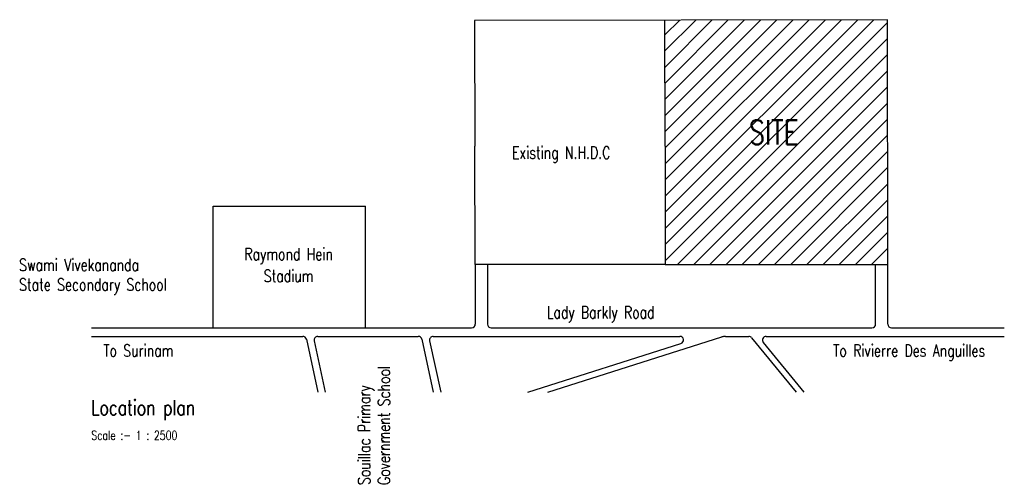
# Model space of a CAD drawing. Header units: millimetres. Extents: x 304 to 1479, y -9 to 1341.
# Tile 4 of 4: x 671 to 1479, y 960 to 1341. Entities that reach past the tile are written whole.
import ezdxf
from ezdxf.enums import TextEntityAlignment as Align

# ---------------------------------------------------------------- set-up
doc = ezdxf.new("R2010")
doc.units = ezdxf.units.MM
doc.header["$MEASUREMENT"] = 0
for name, color, linetype in [('BOUND', 3, 'Continuous'), ('HATCH', 7, 'Continuous'), ('ROAD', 8, 'Continuous'), ('TEXT', 7, 'Continuous')]:
    doc.layers.add(name, color=color, linetype=linetype)
doc.styles.add('RS250', font='romans.shx', dxfattribs={"width": 0.75, "height": 10})
doc.styles.add('RS35', font='romans.shx', dxfattribs={"width": 0.75, "height": 15})
doc.styles.add('RS55', font='romans.shx', dxfattribs={"width": 0.75, "height": 25})

msp = doc.modelspace()

# ---------------------------------------------------------------- hatches: boundary and pattern name
at = {"layer": 'HATCH'}
h = msp.add_hatch(dxfattribs=at)
h.set_pattern_fill('ANSI31', color=256, scale=75, style=0)
h.set_pattern_definition([(45, (-426.9635, 271.162), (-6.629126, 6.629126), [])])
h.paths.add_polyline_path([(1383.26, 1341.11), (1200.66, 1340.81), (1200.83, 1237.24), (1200.83, 1140.24), (1383.47, 1140.24)])
h.paths.add_polyline_path([(1266.94, 1233.72), (1318.37, 1233.72), (1318.37, 1263.72), (1266.94, 1263.72)], flags=24)

# ---------------------------------------------------------------- linework, layer by layer
at = {"layer": 'BOUND'}
for p, q in [((1383.26, 1341.11), (1044.48, 1340.56)), ((1383.47, 1140.24), (1383.26, 1341.11)), ((1044.48, 1340.56), (1044.71, 1237.24)), ((1044.94, 1140.24), (1044.71, 1237.24)), ((1200.83, 1237.24), (1200.83, 1237.24)), ((1200.83, 1237.24), (1200.83, 1140.24)), ((830.06, 1188.14), (955.06, 1188.14)), ((830.06, 1088.14), (830.06, 1188.14)), ((955.06, 1088.14), (955.06, 1188.14)), ((1200.83, 1140.24), (1044.94, 1140.24)), ((1200.83, 1140.24), (1383.47, 1140.24))]:
    msp.add_line(p, q, dxfattribs=at)
at = {"layer": 'BOUND', "flags": 128}
msp.add_lwpolyline([(1200.83, 1237.24), (1200.66, 1340.81)], dxfattribs=at)
at = {"layer": 'ROAD'}
for p, q in [((1044.94, 1140.24), (1045.05, 1091.15)), ((1054.94, 1140.24), (1055.05, 1091.13)), ((1373.52, 1091.14), (1373.47, 1140.24)), ((1383.52, 1091.14), (1383.47, 1140.24)), ((730.06, 1088.14), (1042.05, 1088.14)), ((1058.05, 1088.14), (1370.52, 1088.14)), ((1386.52, 1088.14), (1479.09, 1088.14)), ((730.07, 1081.14), (903.51, 1081.14)), ((906.44, 1078.78), (915.87, 1035.4)), ((912.86, 1077.5), (922.01, 1035.4)), ((915.79, 1081.14), (998.26, 1081.14)), ((1001.19, 1078.78), (1010.62, 1035.4)), ((1007.61, 1077.5), (1016.76, 1035.4)), ((1010.54, 1081.14), (1212.91, 1081.14)), ((1088.17, 1035.4), (1213.82, 1075.28)), ((1104.69, 1035.4), (1247.33, 1080.67)), ((1250.36, 1081.14), (1269.44, 1081.14)), ((1271.76, 1080.04), (1308.21, 1035.4)), ((1281.31, 1076.24), (1314.66, 1035.4)), ((1283.64, 1081.14), (1479.09, 1081.14))]:
    msp.add_line(p, q, dxfattribs=at)
for centre, radius, start, end in [((1042.05, 1091.14), 3, 270, 0.13154), ((1058.05, 1091.14), 3, 180.13154, 270), ((1370.52, 1091.14), 3, 270, 0.05985), ((1386.52, 1091.14), 3, 180.05985, 270), ((903.51, 1078.14), 3, 12.26822, 90), ((915.79, 1078.14), 3, 90, 192.26822), ((998.26, 1078.14), 3, 12.26822, 90), ((1010.54, 1078.14), 3, 90, 192.26822), ((1212.91, 1078.14), 3, 287.60838, 90), ((1250.36, 1071.14), 10, 90, 107.60838), ((1269.44, 1078.14), 3, 39.23232, 90), ((1283.64, 1078.14), 3, 90, 219.23232)]:
    msp.add_arc(centre, radius, start, end, dxfattribs=at)

# ---------------------------------------------------------------- texts
at = {"layer": 'TEXT', "width": 0.75}
for s, height, style, p in [('SITE', 20, 'RS250', (1269.8, 1238.72)), ('Existing N.H.D.C', 10, 'RS250', (1075.2, 1227.03)), ('Swami Vivekananda ', 10, 'RS250', (670.77, 1134.88)), ('State Secondary School', 10, 'RS250', (670.77, 1118.69)), ('Lady Barkly Road', 10, 'RS250', (1103.71, 1095.9)), ('To Surinam', 10, 'RS250', (739.86, 1064.52)), ('To Rivierre Des Anguilles', 10, 'RS250', (1338.67, 1064.52)), ('Location plan', 12.5, 'RS55', (730.02, 1016.43)), ('Scale :- 1 : 2500', 7.5, 'RS35', (730.02, 996.2))]:
    msp.add_text(s, height=height, dxfattribs=dict(at, style=style)).set_placement(p)
at = {"layer": 'TEXT', "style": 'RS250', "width": 0.75}
for s, p in [('Raymond Hein', (891.9, 1147.27)), ('Stadium', (891.9, 1131.08))]:
    msp.add_text(s, height=10, dxfattribs=at).set_placement(p, align=Align.MIDDLE)
for s, p in [('Government School', (975.08, 959.24)), ('Souillac Primary', (958.89, 959.24))]:
    msp.add_text(s, height=10, rotation=90, dxfattribs=at).set_placement(p)

doc.saveas('drawing.dxf')
